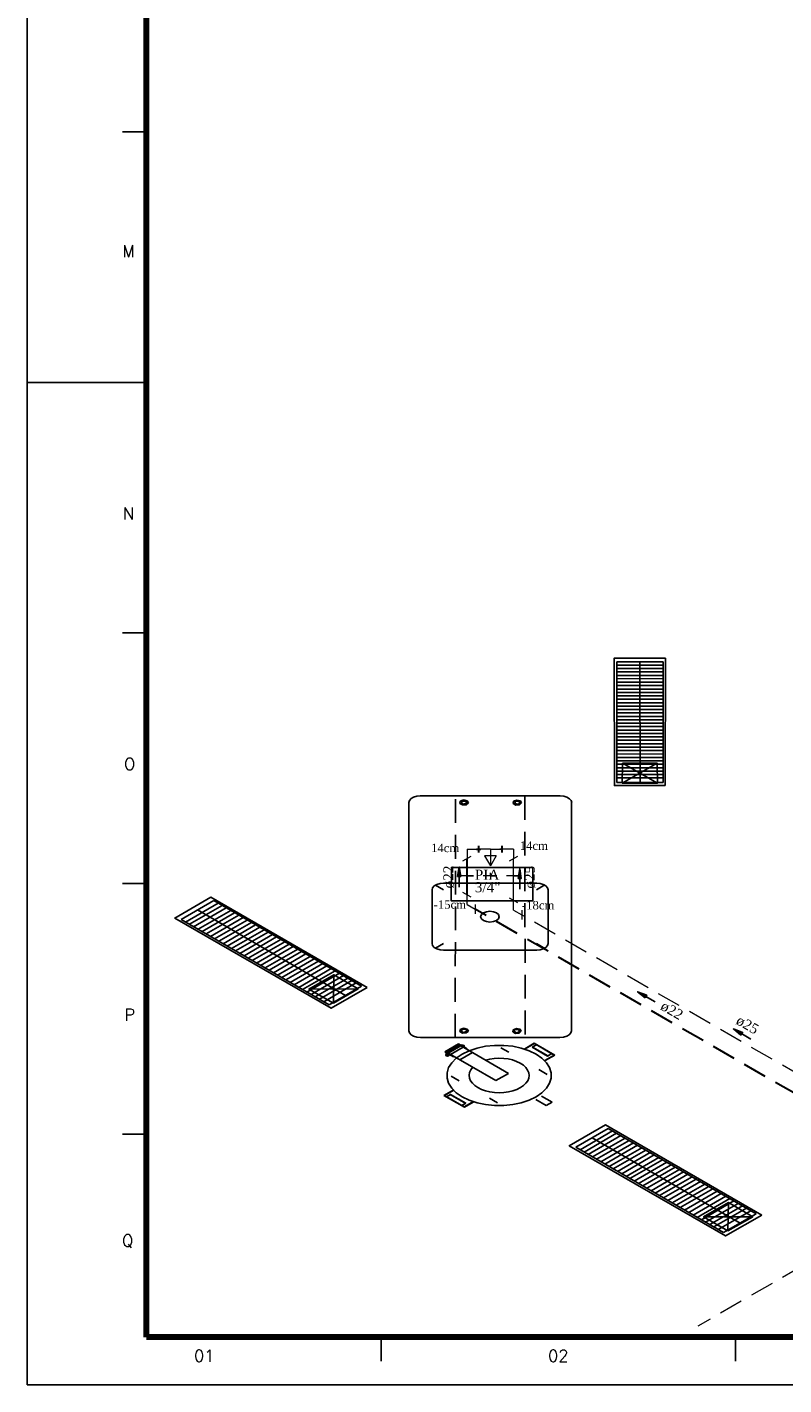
# Model space of a CAD drawing. Header units: millimetres. Extents: x 335 to 91625, y -1 to 84.
# Tile 1 of 38: x 335 to 351, y -1 to 28. Entities that reach past the tile are written whole.
import ezdxf

# ---------------------------------------------------------------- set-up
doc = ezdxf.new("R2010")
doc.units = ezdxf.units.MM
doc.header["$MEASUREMENT"] = 0
doc.linetypes.add('Dashed', pattern=[0.75, 0.5, -0.25])
for name, color, linetype, lineweight in [('AF-Conexões', 7, 'Continuous', 20), ('AF-Conexões detalhe', 7, 'Continuous', 20), ('AF-Sentido tubo', 7, 'Continuous', 20), ('AF-Textos tubo', 7, 'Continuous', 20), ('AF-Tubos', 5, 'Continuous', 20), ('AF-Tubos detalhe', 5, 'Continuous', 20), ('AQ-Conexões', 7, 'Continuous', 20), ('AQ-Conexões detalhe', 7, 'Continuous', 20), ('AQ-Sentido tubo', 7, 'Continuous', 20), ('AQ-Textos conexão', 7, 'Continuous', 20), ('AQ-Textos tubo', 7, 'Continuous', 20), ('AQ-Tubos', 1, 'Continuous', 30), ('AQ-Tubos detalhe', 1, 'Continuous', 30), ('SIMBOLOS INT', 8, 'Continuous', 5)]:
    doc.layers.add(name, color=color, linetype=linetype, lineweight=lineweight)
doc.layers.add('Margem', color=4, linetype='Continuous')
doc.styles.add('ROMANS', font='ROMANS')
doc.styles.add('TimesNewRoman', font='times.ttf')
doc.dimstyles.get("Standard").update_dxf_attribs({"dimtxt": 0.18, "dimasz": 0.18, "dimexe": 0.18, "dimexo": 0.0625, "dimgap": 0.09, "dimtad": 0, "dimtih": 1, "dimtoh": 1, "dimdec": 4, "dimzin": 0, "dimdsep": 46, "dimtxsty": 'Standard', "dimcen": 0.09, "dimadec": 0, "dimazin": 0, "dimtfac": 1, "dimtdec": 4, "dimtofl": 0, "dimtmove": 0, "dimatfit": 3, "dimfxl": 0, "dimtolj": 1, "dimtzin": 0, "dimarcsym": 0})

msp = doc.modelspace()

# ---------------------------------------------------------------- linework, layer by layer
at = {"color": 7}
for p, q in [((348.666, 14.5827), (347.7, 14.5797)), ((348.674, 14.6537), (347.702, 14.6537)), ((347.702, 12.1217), (347.702, 14.6537)), ((348.191, 12.1187), (348.183, 14.6547)), ((348.674, 12.1217), (348.674, 14.6537)), ((348.664, 14.4407), (347.695, 14.4417)), ((348.664, 14.2967), (347.695, 14.2977)), ((348.674, 14.5097), (347.7, 14.5107)), ((348.672, 14.3667), (347.7, 14.3667)), ((348.672, 14.2227), (347.7, 14.2227)), ((348.664, 14.1527), (347.7, 14.1507)), ((348.674, 14.0807), (347.702, 14.0807)), ((348.666, 14.0097), (347.702, 14.0087)), ((348.674, 13.9367), (347.7, 13.9377)), ((348.664, 13.8677), (347.7, 13.8657)), ((348.672, 13.7937), (347.7, 13.7937)), ((348.664, 13.7237), (347.7, 13.7217)), ((348.669, 13.6487), (347.7, 13.6497)), ((348.664, 13.5797), (347.7, 13.5777)), ((348.672, 13.5057), (347.702, 13.5047)), ((348.666, 13.4367), (347.702, 13.4357)), ((348.664, 13.2947), (347.7, 13.2927)), ((348.664, 13.1507), (347.7, 13.1487)), ((348.669, 13.2197), (347.702, 13.2197)), ((348.672, 13.3617), (347.705, 13.3617)), ((348.664, 13.0067), (347.7, 13.0047)), ((348.674, 12.8597), (347.7, 12.8607)), ((348.669, 13.0757), (347.702, 13.0757)), ((348.669, 12.9317), (347.702, 12.9317)), ((348.674, 12.7157), (347.697, 12.7187)), ((348.672, 12.5727), (347.697, 12.5747)), ((348.669, 12.6467), (347.702, 12.6467)), ((348.672, 12.7887), (347.705, 12.7887)), ((348.672, 12.4287), (347.697, 12.4307)), ((348.674, 12.2867), (347.7, 12.2877)), ((348.669, 12.5027), (347.702, 12.5027)), ((348.669, 12.3587), (347.702, 12.3587)), ((347.814, 12.1047), (348.544, 12.5267)), ((348.549, 12.1037), (347.819, 12.5247)), ((348.674, 12.1217), (347.702, 12.1217)), ((348.674, 12.2147), (347.705, 12.2157)), ((343.338, 6.9137), (343.338, 11.6987)), ((343.577, 11.8367), (346.507, 11.8397)), ((346.752, 11.6987), (346.752, 6.9107)), ((339.246, 9.6417), (338.562, 9.2477)), ((339.339, 9.5877), (338.656, 9.1937)), ((339.422, 9.5397), (338.739, 9.1457)), ((339.508, 9.4907), (338.825, 9.0957)), ((342.01, 7.6557), (338.908, 9.4467)), ((339.602, 9.4367), (338.918, 9.0417)), ((342.348, 7.8507), (339.246, 9.6417)), ((341.665, 7.4567), (338.562, 9.2477)), ((339.685, 9.3887), (339.001, 8.9937)), ((339.773, 9.3377), (339.09, 8.9427)), ((339.861, 9.2867), (339.178, 8.8917)), ((339.95, 9.2357), (339.266, 8.8407)), ((340.036, 9.1857), (339.352, 8.7917)), ((340.126, 9.1337), (339.443, 8.7387)), ((340.212, 9.0837), (339.529, 8.6897)), ((340.303, 9.0317), (339.62, 8.6367)), ((340.386, 8.9837), (339.703, 8.5887)), ((340.477, 8.9307), (339.794, 8.5367)), ((340.566, 8.8797), (339.882, 8.4857)), ((340.654, 8.8287), (339.971, 8.4347)), ((340.74, 8.7797), (340.056, 8.3847)), ((340.828, 8.7287), (340.145, 8.3337)), ((340.914, 8.6787), (340.23, 8.2847)), ((341.007, 8.6247), (340.324, 8.2307)), ((341.09, 8.5767), (340.407, 8.1827)), ((341.181, 8.5247), (340.498, 8.1297)), ((341.27, 8.4737), (340.586, 8.0787)), ((341.355, 8.4237), (340.672, 8.0297)), ((341.441, 8.3747), (340.758, 7.9797)), ((341.532, 8.3217), (340.849, 7.9277)), ((341.618, 8.2727), (340.934, 7.8777)), ((341.711, 8.2187), (341.028, 7.8237)), ((341.794, 8.1707), (341.111, 7.7757)), ((341.883, 8.1197), (341.199, 7.7247)), ((341.971, 8.0687), (341.288, 7.6737)), ((342.059, 8.0177), (341.376, 7.6227)), ((341.755, 7.4907), (341.763, 8.0867)), ((342.275, 7.7907), (341.244, 7.7867)), ((342.145, 7.9677), (341.462, 7.5737)), ((342.236, 7.9157), (341.553, 7.5207)), ((342.348, 7.8507), (341.665, 7.4567)), ((343.579, 6.7737), (346.507, 6.7697)), ((344.382, 6.6407), (344.094, 6.4737)), ((344.379, 6.6297), (344.104, 6.4707)), ((344.405, 6.6087), (344.143, 6.4577)), ((344.426, 6.5967), (344.164, 6.4457)), ((344.476, 6.5687), (344.213, 6.4167)), ((344.379, 6.6297), (344.554, 6.5297)), ((344.382, 6.6407), (344.564, 6.5357)), ((344.405, 6.6087), (345.427, 6.0197)), ((344.439, 6.6077), (344.455, 6.6167)), ((344.452, 6.5997), (344.468, 6.6087)), ((344.457, 6.6147), (344.455, 6.6167)), ((344.457, 6.6147), (344.507, 6.5867)), ((344.457, 6.6147), (344.507, 6.5867)), ((344.481, 6.5837), (344.496, 6.5927)), ((344.494, 6.5757), (344.509, 6.5847)), ((344.507, 6.5867), (344.509, 6.5847)), ((345.967, 6.6497), (345.769, 6.5357)), ((345.972, 6.6437), (345.777, 6.5307)), ((345.923, 6.5667), (346.014, 6.6197)), ((346.245, 6.3807), (345.923, 6.5667)), ((346.253, 6.3857), (345.931, 6.5717)), ((346.396, 6.4017), (345.967, 6.6497)), ((346.385, 6.4047), (345.972, 6.6437)), ((344.094, 6.4737), (344.276, 6.3687)), ((344.104, 6.4707), (344.278, 6.3707)), ((344.104, 6.4137), (344.122, 6.4247)), ((344.107, 6.4127), (344.104, 6.4137)), ((344.107, 6.4127), (344.156, 6.3837)), ((344.117, 6.4067), (344.107, 6.4007)), ((344.117, 6.4067), (344.107, 6.4007)), ((344.107, 6.4007), (344.135, 6.3837)), ((344.107, 6.4007), (344.135, 6.3837)), ((344.127, 6.4247), (344.122, 6.4247)), ((344.122, 6.4097), (344.135, 6.4167)), ((344.125, 6.4257), (344.146, 6.4377)), ((344.127, 6.4247), (344.125, 6.4257)), ((344.127, 6.4247), (344.177, 6.3957)), ((344.146, 6.3897), (344.135, 6.3837)), ((344.146, 6.3897), (344.135, 6.3837)), ((344.138, 6.4187), (344.159, 6.4307)), ((344.143, 6.4577), (345.164, 5.8677)), ((344.153, 6.4397), (344.146, 6.4377)), ((344.151, 6.3927), (344.164, 6.4007)), ((344.156, 6.3837), (344.159, 6.3827)), ((344.159, 6.3827), (344.177, 6.3927)), ((344.166, 6.4017), (344.187, 6.4137)), ((344.177, 6.3957), (344.179, 6.3947)), ((344.177, 6.3957), (344.177, 6.3927)), ((344.179, 6.3947), (344.2, 6.4067)), ((344.203, 6.4107), (344.2, 6.4067)), ((344.67, 6.4557), (344.408, 6.3047)), ((346.19, 6.2927), (346.385, 6.4047)), ((346.198, 6.2877), (346.396, 6.4017)), ((346.245, 6.3807), (346.336, 6.4337)), ((345.427, 6.0197), (345.164, 5.8677)), ((344.073, 5.5557), (344.27, 5.6697)), ((344.502, 5.3087), (344.073, 5.5557)), ((344.083, 5.5527), (344.278, 5.6657)), ((344.496, 5.3147), (344.083, 5.5527)), ((344.213, 5.5797), (344.125, 5.5287)), ((344.53, 5.3907), (344.208, 5.5767)), ((344.535, 5.3937), (344.213, 5.5797)), ((344.691, 5.4267), (344.496, 5.3147)), ((344.699, 5.4227), (344.502, 5.3087)), ((346.001, 5.4687), (346.219, 5.3427)), ((346.123, 5.5397), (346.341, 5.4137)), ((346.341, 5.4137), (346.219, 5.3427)), ((344.535, 5.3937), (344.447, 5.3427)), ((347.521, 4.8647), (346.837, 4.4697)), ((350.623, 3.0737), (347.521, 4.8647)), ((347.612, 4.8117), (346.928, 4.4177)), ((347.695, 4.7637), (347.011, 4.3697)), ((347.78, 4.7147), (347.097, 4.3197)), ((350.285, 2.8787), (347.183, 4.6697)), ((347.874, 4.6607), (347.191, 4.2657)), ((347.957, 4.6127), (347.274, 4.2177)), ((348.048, 4.5597), (347.365, 4.1657)), ((349.939, 2.6787), (346.837, 4.4697)), ((348.134, 4.5107), (347.45, 4.1157)), ((348.222, 4.4597), (347.539, 4.0647)), ((348.308, 4.4097), (347.624, 4.0157)), ((348.399, 4.3577), (347.715, 3.9627)), ((348.484, 4.3077), (347.801, 3.9137)), ((348.578, 4.2537), (347.895, 3.8597)), ((348.659, 4.2077), (347.975, 3.8127)), ((348.749, 4.1547), (348.066, 3.7607)), ((348.838, 4.1037), (348.155, 3.7097)), ((348.926, 4.0527), (348.243, 3.6587)), ((349.012, 4.0037), (348.329, 3.6087)), ((349.1, 3.9527), (348.417, 3.5577)), ((349.186, 3.9027), (348.503, 3.5087)), ((349.279, 3.8487), (348.596, 3.4547)), ((349.363, 3.8007), (348.679, 3.4067)), ((349.454, 3.7487), (348.77, 3.3537)), ((349.542, 3.6977), (348.859, 3.3027)), ((349.628, 3.6477), (348.944, 3.2537)), ((349.713, 3.5987), (349.03, 3.2037)), ((349.804, 3.5457), (349.121, 3.1517)), ((349.89, 3.4967), (349.207, 3.1017)), ((349.984, 3.4427), (349.3, 3.0477)), ((350.067, 3.3947), (349.383, 2.9997)), ((350.155, 3.3437), (349.472, 2.9487)), ((350.243, 3.2927), (349.56, 2.8977)), ((350.332, 3.2417), (349.648, 2.8467)), ((350.417, 3.1917), (349.734, 2.7977)), ((350.508, 3.1397), (349.825, 2.7447)), ((350.03, 2.7137), (350.038, 3.3087)), ((350.55, 3.0137), (349.518, 3.0087)), ((350.623, 3.0737), (349.939, 2.6787))]:
    msp.add_line(p, q, dxfattribs=at)
at = {"color": 8}
for p, q in [((346.024, 10.0067), (344.07, 10.0097)), ((346.014, 9.8687), (346.19, 9.9707)), ((343.826, 9.8687), (343.829, 8.7387)), ((344.068, 9.8667), (343.896, 9.9657)), ((346.263, 9.8687), (346.263, 8.7437)), ((344.068, 8.7447), (343.894, 8.6447)), ((346.019, 8.6027), (344.068, 8.6007)), ((346.014, 8.7437), (346.19, 8.6417))]:
    msp.add_line(p, q, dxfattribs=at)
at = {"color": 7}
for points in [[(348.713, 12.0567), (347.648, 12.0567), (347.643, 14.7267), (348.718, 14.7267), (348.713, 12.0567)], [(347.814, 12.1047), (348.549, 12.1037), (348.544, 12.5267), (347.819, 12.5247), (347.814, 12.1047)], [(343.582, 11.8397), (343.507, 11.8327), (343.439, 11.8127), (343.385, 11.7817), (343.35, 11.7417), (343.338, 11.6987)], [(346.754, 11.6977), (346.742, 11.7407), (346.707, 11.7797), (346.653, 11.8107), (346.585, 11.8307), (346.51, 11.8377)], [(342.465, 7.8227), (341.706, 7.3847), (338.43, 9.2757), (339.189, 9.7137), (342.465, 7.8227)], [(341.755, 7.4907), (342.275, 7.7907), (341.763, 8.0867), (341.244, 7.7867), (341.755, 7.4907)], [(343.338, 6.9107), (343.35, 6.8677), (343.385, 6.8277), (343.439, 6.7967), (343.507, 6.7767), (343.582, 6.7697)], [(346.505, 6.7717), (346.58, 6.7787), (346.648, 6.7987), (346.702, 6.8297), (346.737, 6.8687), (346.748, 6.9117)], [(346.007, 6.4237), (345.861, 6.4947), (345.695, 6.5497), (345.516, 6.5877), (345.327, 6.6067), (345.136, 6.6067), (344.948, 6.5877), (344.768, 6.5497), (344.603, 6.4947), (344.456, 6.4237), (344.333, 6.3397), (344.238, 6.2437), (344.172, 6.1397), (344.139, 6.0317), (344.139, 5.9207), (344.172, 5.8127), (344.238, 5.7087), (344.333, 5.6127), (344.456, 5.5287), (344.603, 5.4577), (344.768, 5.4027), (344.948, 5.3647), (345.136, 5.3457), (345.327, 5.3457), (345.516, 5.3647), (345.695, 5.4027), (345.861, 5.4577), (346.007, 5.5287), (346.13, 5.6127), (346.226, 5.7087), (346.291, 5.8127), (346.324, 5.9207), (346.324, 6.0317), (346.291, 6.1397), (346.226, 6.2437), (346.13, 6.3397), (346.007, 6.4237)], [(344.47, 6.6077), (344.468, 6.6127), (344.46, 6.6137)], [(344.499, 6.5917), (344.488, 6.6027), (344.469, 6.6097)], [(344.504, 6.5877), (344.502, 6.5927), (344.493, 6.5937)], [(345.268, 6.5577), (345.434, 6.4617)], [(344.112, 6.4127), (344.114, 6.4077), (344.123, 6.4067)], [(344.122, 6.4087), (344.134, 6.3987), (344.152, 6.3917)], [(344.138, 6.4157), (344.136, 6.4207), (344.127, 6.4217)], [(344.135, 6.4267), (344.137, 6.4217), (344.146, 6.4207)], [(344.167, 6.3997), (344.155, 6.4107), (344.136, 6.4177)], [(344.143, 6.4207), (344.154, 6.4107), (344.173, 6.4037)], [(344.146, 6.3937), (344.148, 6.3887), (344.156, 6.3877)], [(344.159, 6.4277), (344.157, 6.4327), (344.148, 6.4337)], [(344.188, 6.4117), (344.176, 6.4227), (344.157, 6.4297)], [(344.172, 6.3957), (344.17, 6.4007), (344.161, 6.4017)], [(344.169, 6.4067), (344.171, 6.4017), (344.18, 6.4007)], [(344.192, 6.4077), (344.19, 6.4127), (344.182, 6.4137)], [(344.673, 6.1437), (344.635, 6.0907), (344.611, 6.0357), (344.603, 5.9787), (344.61, 5.9217), (344.633, 5.8657), (344.67, 5.8127), (344.721, 5.7637), (344.785, 5.7207), (344.86, 5.6837), (344.944, 5.6537), (345.036, 5.6317), (345.132, 5.6177), (345.23, 5.6127), (345.329, 5.6177), (345.425, 5.6307), (345.517, 5.6527), (345.601, 5.6827), (345.676, 5.7197), (345.741, 5.7627), (345.792, 5.8117), (345.83, 5.8647), (345.853, 5.9197), (345.86, 5.9767), (345.853, 6.0337), (345.829, 6.0897), (345.791, 6.1417), (345.739, 6.1907), (345.675, 6.2337), (345.599, 6.2707), (345.515, 6.3007), (345.423, 6.3217), (345.327, 6.3347), (345.228, 6.3397), (345.129, 6.3347), (345.033, 6.3207), (344.942, 6.2987)], [(346.237, 5.9987), (346.066, 6.0977)], [(344.229, 5.9577), (344.395, 5.8617)], [(345.198, 5.3987), (345.026, 5.4977)], [(350.737, 3.0467), (349.978, 2.6087), (346.702, 4.4997), (347.461, 4.9377), (350.737, 3.0467)], [(350.03, 2.7137), (350.55, 3.0137), (350.038, 3.3087), (349.518, 3.0087), (350.03, 2.7137)]]:
    msp.add_lwpolyline(points, dxfattribs=at)
at = {"color": 7, "linetype": 'Dashed'}
for points in [[(345.775, 6.7727), (344.312, 6.7707), (344.315, 11.8397), (345.772, 11.8377), (345.775, 6.7727)], [(344.559, 11.7377), (344.483, 11.7537), (344.415, 11.7287), (344.406, 11.6827), (344.463, 11.6497), (344.543, 11.6547), (344.586, 11.6947), (344.559, 11.7377)], [(344.537, 11.7247), (344.466, 11.7317), (344.434, 11.6947), (344.484, 11.6657), (344.548, 11.6847), (344.537, 11.7247)], [(345.676, 11.7347), (345.601, 11.7507), (345.533, 11.7257), (345.524, 11.6797), (345.58, 11.6467), (345.66, 11.6517), (345.703, 11.6917), (345.676, 11.7347)], [(345.654, 11.7217), (345.583, 11.7287), (345.551, 11.6917), (345.601, 11.6627), (345.665, 11.6817), (345.654, 11.7217)], [(344.559, 6.9497), (344.483, 6.9657), (344.415, 6.9407), (344.406, 6.8947), (344.463, 6.8617), (344.543, 6.8667), (344.586, 6.9067), (344.559, 6.9497)], [(344.537, 6.9367), (344.466, 6.9437), (344.434, 6.9067), (344.484, 6.8777), (344.548, 6.8967), (344.537, 6.9367)], [(345.669, 6.9457), (345.593, 6.9607), (345.525, 6.9357), (345.516, 6.8897), (345.573, 6.8577), (345.652, 6.8627), (345.695, 6.9017), (345.669, 6.9457)], [(345.646, 6.9327), (345.576, 6.9387), (345.543, 6.9017), (345.594, 6.8727), (345.657, 6.8917), (345.646, 6.9327)]]:
    msp.add_lwpolyline(points, dxfattribs=at)
at = {"color": 7}
msp.add_lwpolyline([(345.936, 10.3397), (344.231, 10.3397), (344.229, 9.6357), (345.941, 9.6377), (345.936, 10.3397)], close=True, dxfattribs=at)
at = {"color": 8}
for points in [[(344.068, 10.0077), (343.992, 10.0007), (343.924, 9.9807), (343.871, 9.9497), (343.836, 9.9107), (343.824, 9.8667)], [(346.257, 9.8687), (346.245, 9.9117), (346.211, 9.9517), (346.157, 9.9827), (346.089, 10.0027), (346.014, 10.0097)], [(345.177, 9.3857), (345.114, 9.4097), (345.039, 9.4187), (344.965, 9.4097), (344.901, 9.3857), (344.859, 9.3487), (344.844, 9.3057), (344.859, 9.2627), (344.901, 9.2267), (344.965, 9.2017), (345.039, 9.1937), (345.114, 9.2017), (345.177, 9.2267), (345.219, 9.2627), (345.234, 9.3057), (345.219, 9.3487), (345.177, 9.3857)], [(343.824, 8.7447), (343.836, 8.7017), (343.871, 8.6627), (343.924, 8.6317), (343.992, 8.6117), (344.068, 8.6047)], [(346.014, 8.6027), (346.089, 8.6097), (346.157, 8.6297), (346.211, 8.6607), (346.245, 8.7007), (346.257, 8.7437)]]:
    msp.add_lwpolyline(points, dxfattribs=at)
at = {"layer": 'AF-Conexões', "linetype": 'Continuous'}
for p, q in [((345.6225, 9.5936), (345.4493, 9.6936)), ((345.5359, 9.4436), (345.5359, 9.6436)), ((345.5359, 9.4436), (345.7091, 9.3436)), ((345.7091, 9.4436), (345.7091, 9.2436))]:
    msp.add_line(p, q, dxfattribs=at)
at = {"layer": 'AF-Conexões detalhe', "linetype": 'Continuous'}
for p, q in [((345.2909, 10.653), (345.291, 10.7944)), ((345.5359, 10.7236), (345.2909, 10.7237)), ((345.4493, 10.4736), (345.6225, 10.5736)), ((345.5359, 10.7236), (345.5359, 10.5236))]:
    msp.add_line(p, q, dxfattribs=at)
at = {"layer": 'AF-Tubos', "linetype": 'Dashed'}
for p, q in [((354.8524, 4.0647), (345.7091, 9.3436)), ((354.8524, 3.8647), (349.3982, 0.7157))]:
    msp.add_line(p, q, dxfattribs=at)
at = {"layer": 'AF-Tubos detalhe'}
for p, q in [((345.3359, 10.7237), (345.247, 10.7237)), ((345.5359, 9.6436), (345.5359, 10.5236))]:
    msp.add_line(p, q, dxfattribs=at)
at = {"layer": 'AQ-Conexões', "linetype": 'Continuous'}
for p, q in [((344.6451, 9.7136), (344.4719, 9.8136)), ((344.5585, 9.5636), (344.5585, 9.7636)), ((344.5585, 9.5636), (344.7317, 9.4636)), ((344.7317, 9.5636), (344.7317, 9.3636))]:
    msp.add_line(p, q, dxfattribs=at)
at = {"layer": 'AQ-Conexões detalhe', "linetype": 'Continuous'}
for p, q in [((344.4719, 10.4736), (344.6451, 10.5736)), ((344.5585, 10.7236), (344.8035, 10.7237)), ((344.5585, 10.7236), (344.5585, 10.5236)), ((344.8021, 10.653), (344.802, 10.7944)), ((345.047, 10.7237), (344.8021, 10.7237)), ((344.8034, 10.7944), (344.8035, 10.653)), ((345.1695, 10.5823), (344.9245, 10.5823)), ((344.9245, 10.5823), (345.047, 10.3701)), ((345.047, 10.7237), (345.292, 10.7237)), ((345.047, 10.7237), (345.047, 10.3701)), ((345.1695, 10.5823), (345.047, 10.3701)), ((345.292, 10.7944), (345.2919, 10.653))]:
    msp.add_line(p, q, dxfattribs=at)
at = {"layer": 'AQ-Tubos', "linetype": 'Dashed'}
msp.add_line((352.7564, 4.8306), (344.7317, 9.4636), dxfattribs=at)
at = {"layer": 'AQ-Tubos detalhe'}
for p, q in [((344.7585, 10.7237), (344.847, 10.7237)), ((344.5585, 9.7636), (344.5585, 10.5236))]:
    msp.add_line(p, q, dxfattribs=at)
at = {"layer": 'Margem', "color": 1}
for p, q in [((335.3344, 83.5869), (335.3344, -0.5131)), ((337.8344, 25.7681), (337.3344, 25.7681)), ((337.8344, 20.5119), (335.3344, 20.5119)), ((337.8344, 15.2556), (337.3344, 15.2556)), ((337.8344, 9.9994), (337.3344, 9.9994)), ((337.8344, 4.7431), (337.3344, 4.7431)), ((342.7594, -0.0131), (342.7594, 0.4869)), ((350.1844, -0.0131), (350.1844, 0.4869)), ((335.3344, -0.5131), (482.8344, -0.5131))]:
    msp.add_line(p, q, dxfattribs=at)
at = {"layer": 'Margem', "lineweight": 100}
for p, q in [((337.8344, 0.4869), (337.8344, 82.5869)), ((481.8344, 0.4869), (337.8344, 0.4869))]:
    msp.add_line(p, q, dxfattribs=at)
at = {"layer": 'SIMBOLOS INT', "linetype": 'Continuous'}
for p, q in [((344.3939, 10.1576), (344.3939, 10.2166)), ((344.3939, 10.2166), (344.3939, 10.0876)), ((344.694, 10.1637), (344.408, 10.1637)), ((344.559, 10.1637), (344.694, 10.1637)), ((345.183, 10.1637), (344.897, 10.1637)), ((345.047, 10.1637), (345.047, 10.2227)), ((345.047, 10.2227), (345.047, 10.0937)), ((345.047, 10.1637), (345.183, 10.1637)), ((345.675, 10.1637), (345.389, 10.1637)), ((345.536, 10.1637), (345.675, 10.1637)), ((345.6626, 10.1778), (345.6626, 10.2368)), ((345.6626, 10.2368), (345.6626, 10.1078))]:
    msp.add_line(p, q, dxfattribs=at)

# ---------------------------------------------------------------- texts
at = {"char_height": 0.1765, "attachment_point": 7, "line_spacing_factor": 0.798, "style": 'TimesNewRoman'}
for s, insert, width in [('14cm', (343.804, 10.6569), 0.8472), ('14cm', (345.664, 10.7049), 0.8472), ('-15cm', (343.857, 9.4699), 1.059), ('-18cm', (345.709, 9.4559), 1.059)]:
    msp.add_mtext(s, dxfattribs=dict(at, insert=insert, width=width))
at = {"layer": 'AF-Textos tubo', "char_height": 0.2118, "width": 0.76248, "attachment_point": 8, "line_spacing_factor": 0.798, "style": 'TimesNewRoman'}
for insert, rotation in [((345.9931, 10.1327), 90.00021), ((350.3819, 6.9372), 329.99993)]:
    msp.add_mtext('ø25', dxfattribs=dict(at, insert=insert, rotation=rotation))
at = {"layer": 'AQ-Textos conexão', "char_height": 0.2118, "attachment_point": 7, "line_spacing_factor": 0.798, "style": 'TimesNewRoman'}
for s, insert, width in [('PIA', (344.721, 10.0796), 0.76248), ('3/4"', (344.721, 9.8156), 1.01664)]:
    msp.add_mtext(s, dxfattribs=dict(at, insert=insert, width=width))
at = {"layer": 'AQ-Textos tubo', "char_height": 0.2118, "width": 0.76248, "attachment_point": 8, "line_spacing_factor": 0.798, "style": 'TimesNewRoman'}
for insert, rotation in [((344.2871, 10.1377), 90.00021), ((348.7969, 7.2392), 329.99993)]:
    msp.add_mtext('ø22', dxfattribs=dict(at, insert=insert, rotation=rotation))
at = {"layer": 'Margem', "color": 1, "char_height": 0.25, "attachment_point": 8, "line_spacing_factor": 0.798, "style": 'ROMANS'}
for s, insert, width in [('M', (337.4607, 23.1377), 1.109302), ('N', (337.4607, 17.6341), 0.960097), ('O', (337.4843, 12.3825), 1.031456), ('P', (337.4843, 7.1239), 0.888739), ('Q', (337.443, 2.3634), 1.031456), ('01', (339.0469, -0.0284), 1.479069), ('02', (346.4719, -0.0284), 1.479069)]:
    msp.add_mtext(s, dxfattribs=dict(at, insert=insert, width=width))

# ---------------------------------------------------------------- leaders
at = {"layer": 'AF-Sentido tubo'}
for points in [[(345.6625, 10.3095), (345.6625, 9.8859)], [(350.1456, 6.9515), (350.5125, 6.7397)]]:
    msp.add_leader(points, dimstyle='Standard', override={"dimasz": 0.2, "dimldrblk": 'CLOSED'}, dxfattribs=at)
at = {"layer": 'AQ-Sentido tubo'}
for points in [[(344.3934, 10.3493), (344.3934, 9.9257)], [(348.1361, 7.7306), (348.503, 7.5188)]]:
    msp.add_leader(points, dimstyle='Standard', override={"dimasz": 0.2, "dimldrblk": 'CLOSED'}, dxfattribs=at)

doc.saveas('drawing.dxf')
